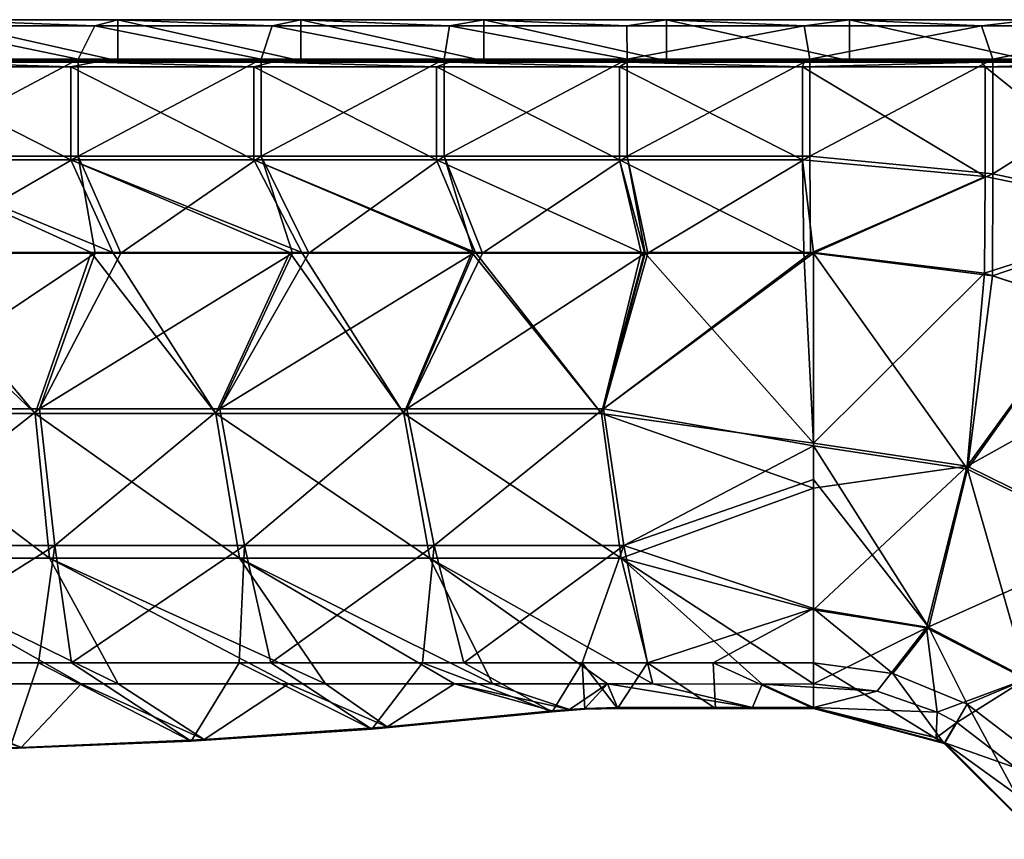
# Model space of a CAD drawing. Extents: x -85 to 85, y -85 to 85.
# Tile 12 of 14: x 8 to 52, y 49 to 85. Entities that reach past the tile are written whole.
import ezdxf

# ---------------------------------------------------------------- set-up
doc = ezdxf.new("R2010")
doc.units = 0
doc.header["$LTSCALE"] = 159.143519
for name, color, linetype in [('1', 7, 'CONTINUOUS'), ('104', 7, 'CONTINUOUS'), ('112', 7, 'CONTINUOUS'), ('119', 7, 'CONTINUOUS'), ('127', 7, 'CONTINUOUS'), ('13', 7, 'CONTINUOUS'), ('14', 7, 'CONTINUOUS'), ('15', 7, 'CONTINUOUS'), ('16', 7, 'CONTINUOUS'), ('2', 7, 'CONTINUOUS'), ('27', 7, 'CONTINUOUS'), ('28', 7, 'CONTINUOUS'), ('29', 7, 'CONTINUOUS'), ('30', 7, 'CONTINUOUS'), ('4', 7, 'CONTINUOUS'), ('5', 7, 'CONTINUOUS'), ('6', 7, 'CONTINUOUS')]:
    doc.layers.add(name, color=color, linetype=linetype)

msp = doc.modelspace()

# ---------------------------------------------------------------- linework, layer by layer
at = {"layer": '1', "color": 7, "linetype": 'CONTINUOUS'}
for points in [[(12.704, 85), (12.704, 83.2), (4.67, 85), (12.704, 85)], [(4.67, 85), (12.704, 83.2), (4.67, 83.2), (4.67, 85)], [(20.737, 85), (20.737, 83.2), (12.704, 85), (20.737, 85)], [(12.704, 85), (20.737, 83.2), (12.704, 83.2), (12.704, 85)], [(28.771, 85), (28.771, 83.2), (20.737, 85), (28.771, 85)], [(20.737, 85), (28.771, 83.2), (20.737, 83.2), (20.737, 85)], [(36.805, 85), (36.805, 83.2), (28.771, 85), (36.805, 85)], [(28.771, 85), (36.805, 83.2), (28.771, 83.2), (28.771, 85)], [(44.839, 85), (44.839, 83.2), (36.805, 85), (44.839, 85)], [(36.805, 85), (44.839, 83.2), (36.805, 83.2), (36.805, 85)], [(52.873, 85), (52.873, 83.2), (44.839, 85), (52.873, 85)], [(44.839, 85), (52.873, 83.2), (44.839, 83.2), (44.839, 85)]]:
    msp.add_3dface(points, dxfattribs=at)
at = {"layer": '104', "color": 7, "linetype": 'CONTINUOUS'}
for points in [[(11.684, 84.733, 5.102), (4.67, 85), (3.895, 84.733, 5.102), (11.684, 84.733, 5.102)], [(12.704, 85), (4.67, 85), (11.684, 84.733, 5.102), (12.704, 85)], [(19.474, 84.733, 5.102), (12.704, 85), (11.684, 84.733, 5.102), (19.474, 84.733, 5.102)], [(20.737, 85), (12.704, 85), (19.474, 84.733, 5.102), (20.737, 85)], [(27.263, 84.733, 5.102), (20.737, 85), (19.474, 84.733, 5.102), (27.263, 84.733, 5.102)], [(28.771, 85), (20.737, 85), (27.263, 84.733, 5.102), (28.771, 85)], [(35.053, 84.733, 5.102), (28.771, 85), (27.263, 84.733, 5.102), (35.053, 84.733, 5.102)], [(36.805, 85), (28.771, 85), (35.053, 84.733, 5.102), (36.805, 85)], [(42.842, 84.733, 5.102), (36.805, 85), (35.053, 84.733, 5.102), (42.842, 84.733, 5.102)], [(44.839, 85), (36.805, 85), (42.842, 84.733, 5.102), (44.839, 85)], [(50.632, 84.733, 5.102), (44.839, 85), (42.842, 84.733, 5.102), (50.632, 84.733, 5.102)], [(52.873, 85), (44.839, 85), (50.632, 84.733, 5.102), (52.873, 85)], [(58.421, 84.733, 5.102), (52.873, 85), (50.632, 84.733, 5.102), (58.421, 84.733, 5.102)]]:
    msp.add_3dface(points, dxfattribs=at)
at = {"layer": '112', "color": 7, "linetype": 'CONTINUOUS'}
for points in [[(3.895, 83.132, 3.9), (4.67, 83.2), (11.684, 83.132, 3.9), (3.895, 83.132, 3.9)], [(4.67, 83.2), (12.704, 83.2), (11.684, 83.132, 3.9), (4.67, 83.2)], [(11.684, 83.132, 3.9), (12.704, 83.2), (19.474, 83.132, 3.9), (11.684, 83.132, 3.9)], [(12.704, 83.2), (20.737, 83.2), (19.474, 83.132, 3.9), (12.704, 83.2)], [(19.474, 83.132, 3.9), (20.737, 83.2), (27.263, 83.132, 3.9), (19.474, 83.132, 3.9)], [(20.737, 83.2), (28.771, 83.2), (27.263, 83.132, 3.9), (20.737, 83.2)], [(27.263, 83.132, 3.9), (28.771, 83.2), (35.053, 83.132, 3.9), (27.263, 83.132, 3.9)], [(28.771, 83.2), (36.805, 83.2), (35.053, 83.132, 3.9), (28.771, 83.2)], [(35.053, 83.132, 3.9), (36.805, 83.2), (42.842, 83.132, 3.9), (35.053, 83.132, 3.9)], [(36.805, 83.2), (44.839, 83.2), (42.842, 83.132, 3.9), (36.805, 83.2)], [(42.842, 83.132, 3.9), (44.839, 83.2), (50.632, 83.132, 3.9), (42.842, 83.132, 3.9)], [(44.839, 83.2), (52.873, 83.2), (50.632, 83.132, 3.9), (44.839, 83.2)], [(50.632, 83.132, 3.9), (52.873, 83.2), (58.421, 83.132, 3.9), (50.632, 83.132, 3.9)]]:
    msp.add_3dface(points, dxfattribs=at)
at = {"layer": '119', "color": 7, "linetype": 'CONTINUOUS'}
for points in [[(2.929, 83.259, 6.5), (10.963, 83.259, 6.5), (3.895, 84.733, 5.102), (2.929, 83.259, 6.5)], [(10.963, 83.259, 6.5), (11.684, 84.733, 5.102), (3.895, 84.733, 5.102), (10.963, 83.259, 6.5)], [(10.963, 83.259, 6.5), (18.997, 83.259, 6.5), (11.684, 84.733, 5.102), (10.963, 83.259, 6.5)], [(18.997, 83.259, 6.5), (19.474, 84.733, 5.102), (11.684, 84.733, 5.102), (18.997, 83.259, 6.5)], [(18.997, 83.259, 6.5), (27.031, 83.259, 6.5), (19.474, 84.733, 5.102), (18.997, 83.259, 6.5)], [(27.031, 83.259, 6.5), (27.263, 84.733, 5.102), (19.474, 84.733, 5.102), (27.031, 83.259, 6.5)], [(27.031, 83.259, 6.5), (35.064, 83.259, 6.5), (27.263, 84.733, 5.102), (27.031, 83.259, 6.5)], [(35.064, 83.259, 6.5), (35.053, 84.733, 5.102), (27.263, 84.733, 5.102), (35.064, 83.259, 6.5)], [(35.064, 83.259, 6.5), (42.842, 84.733, 5.102), (35.053, 84.733, 5.102), (35.064, 83.259, 6.5)], [(35.064, 83.259, 6.5), (43.098, 83.259, 6.5), (42.842, 84.733, 5.102), (35.064, 83.259, 6.5)], [(43.098, 83.259, 6.5), (50.632, 84.733, 5.102), (42.842, 84.733, 5.102), (43.098, 83.259, 6.5)], [(43.098, 83.259, 6.5), (51.132, 83.259, 6.5), (50.632, 84.733, 5.102), (43.098, 83.259, 6.5)], [(51.132, 83.259, 6.5), (58.421, 84.733, 5.102), (50.632, 84.733, 5.102), (51.132, 83.259, 6.5)], [(51.132, 83.259, 6.5), (59.166, 83.259, 6.5), (58.421, 84.733, 5.102), (51.132, 83.259, 6.5)]]:
    msp.add_3dface(points, dxfattribs=at)
at = {"layer": '127', "color": 7, "linetype": 'CONTINUOUS'}
for points in [[(10.632, 82.928, 4.1), (2.598, 82.928, 4.1), (3.895, 83.132, 3.9), (10.632, 82.928, 4.1)], [(10.632, 82.928, 4.1), (3.895, 83.132, 3.9), (11.684, 83.132, 3.9), (10.632, 82.928, 4.1)], [(18.666, 82.928, 4.1), (10.632, 82.928, 4.1), (11.684, 83.132, 3.9), (18.666, 82.928, 4.1)], [(18.666, 82.928, 4.1), (11.684, 83.132, 3.9), (19.474, 83.132, 3.9), (18.666, 82.928, 4.1)], [(26.7, 82.928, 4.1), (18.666, 82.928, 4.1), (19.474, 83.132, 3.9), (26.7, 82.928, 4.1)], [(26.7, 82.928, 4.1), (19.474, 83.132, 3.9), (27.263, 83.132, 3.9), (26.7, 82.928, 4.1)], [(34.733, 82.928, 4.1), (26.7, 82.928, 4.1), (27.263, 83.132, 3.9), (34.733, 82.928, 4.1)], [(34.733, 82.928, 4.1), (27.263, 83.132, 3.9), (35.053, 83.132, 3.9), (34.733, 82.928, 4.1)], [(42.767, 82.928, 4.1), (34.733, 82.928, 4.1), (35.053, 83.132, 3.9), (42.767, 82.928, 4.1)], [(42.767, 82.928, 4.1), (35.053, 83.132, 3.9), (42.842, 83.132, 3.9), (42.767, 82.928, 4.1)], [(50.801, 82.928, 4.1), (42.767, 82.928, 4.1), (50.632, 83.132, 3.9), (50.801, 82.928, 4.1)], [(42.767, 82.928, 4.1), (42.842, 83.132, 3.9), (50.632, 83.132, 3.9), (42.767, 82.928, 4.1)], [(50.801, 82.928, 4.1), (50.632, 83.132, 3.9), (58.421, 83.132, 3.9), (50.801, 82.928, 4.1)], [(58.835, 82.928, 4.1), (50.801, 82.928, 4.1), (58.421, 83.132, 3.9), (58.835, 82.928, 4.1)]]:
    msp.add_3dface(points, dxfattribs=at)
at = {"layer": '13', "color": 7, "linetype": 'CONTINUOUS'}
for points in [[(10.632, 82.928, 4.1), (10.632, 78.85, 4.1), (2.598, 82.928, 4.1), (10.632, 82.928, 4.1)], [(2.598, 82.928, 4.1), (10.632, 78.85, 4.1), (2.598, 78.85, 4.1), (2.598, 82.928, 4.1)], [(18.666, 82.928, 4.1), (18.666, 78.85, 4.1), (10.632, 82.928, 4.1), (18.666, 82.928, 4.1)], [(10.632, 82.928, 4.1), (18.666, 78.85, 4.1), (10.632, 78.85, 4.1), (10.632, 82.928, 4.1)], [(26.7, 82.928, 4.1), (26.7, 78.85, 4.1), (18.666, 82.928, 4.1), (26.7, 82.928, 4.1)], [(18.666, 82.928, 4.1), (26.7, 78.85, 4.1), (18.666, 78.85, 4.1), (18.666, 82.928, 4.1)], [(34.733, 82.928, 4.1), (34.733, 78.85, 4.1), (26.7, 82.928, 4.1), (34.733, 82.928, 4.1)], [(26.7, 82.928, 4.1), (34.733, 78.85, 4.1), (26.7, 78.85, 4.1), (26.7, 82.928, 4.1)], [(42.767, 82.928, 4.1), (42.767, 78.85, 4.1), (34.733, 82.928, 4.1), (42.767, 82.928, 4.1)], [(34.733, 82.928, 4.1), (42.767, 78.85, 4.1), (34.733, 78.85, 4.1), (34.733, 82.928, 4.1)], [(50.801, 82.928, 4.1), (50.801, 78.111, 4.1), (42.767, 82.928, 4.1), (50.801, 82.928, 4.1)], [(42.767, 82.928, 4.1), (50.801, 78.111, 4.1), (42.767, 78.85, 4.1), (42.767, 82.928, 4.1)], [(50.801, 78.111, 4.1), (50.801, 82.928, 4.1), (58.835, 76.457, 4.1), (50.801, 78.111, 4.1)], [(50.801, 82.928, 4.1), (58.835, 82.928, 4.1), (58.835, 76.457, 4.1), (50.801, 82.928, 4.1)], [(10.632, 78.85, 4.1), (12.472, 74.771, 4.1), (2.598, 78.85, 4.1), (10.632, 78.85, 4.1)], [(12.472, 74.771, 4.1), (11.523, 74.771, 4.1), (2.598, 78.85, 4.1), (12.472, 74.771, 4.1)], [(2.598, 78.85, 4.1), (11.523, 74.771, 4.1), (3.125, 74.771, 4.1), (2.598, 78.85, 4.1)], [(18.666, 78.85, 4.1), (20.782, 74.771, 4.1), (10.632, 78.85, 4.1), (18.666, 78.85, 4.1)], [(20.782, 74.771, 4.1), (20.259, 74.771, 4.1), (10.632, 78.85, 4.1), (20.782, 74.771, 4.1)], [(10.632, 78.85, 4.1), (20.259, 74.771, 4.1), (12.472, 74.771, 4.1), (10.632, 78.85, 4.1)], [(26.7, 78.85, 4.1), (28.416, 74.771, 4.1), (18.666, 78.85, 4.1), (26.7, 78.85, 4.1)], [(28.416, 74.771, 4.1), (28.241, 74.771, 4.1), (18.666, 78.85, 4.1), (28.416, 74.771, 4.1)], [(18.666, 78.85, 4.1), (28.241, 74.771, 4.1), (20.782, 74.771, 4.1), (18.666, 78.85, 4.1)], [(34.733, 78.85, 4.1), (35.692, 74.771, 4.1), (26.7, 78.85, 4.1), (34.733, 78.85, 4.1)], [(35.692, 74.771, 4.1), (28.416, 74.771, 4.1), (26.7, 78.85, 4.1), (35.692, 74.771, 4.1)], [(42.767, 78.85, 4.1), (42.826, 74.771, 4.1), (34.733, 78.85, 4.1), (42.767, 78.85, 4.1)], [(42.826, 74.771, 4.1), (35.828, 74.771, 4.1), (34.733, 78.85, 4.1), (42.826, 74.771, 4.1)], [(34.733, 78.85, 4.1), (35.828, 74.771, 4.1), (35.692, 74.771, 4.1), (34.733, 78.85, 4.1)], [(50.801, 78.111, 4.1), (43.25, 74.771, 4.1), (42.767, 78.85, 4.1), (50.801, 78.111, 4.1)], [(42.767, 78.85, 4.1), (43.25, 74.771, 4.1), (42.826, 74.771, 4.1), (42.767, 78.85, 4.1)], [(50.77, 73.86, 4.1), (43.25, 74.771, 4.1), (50.801, 78.111, 4.1), (50.77, 73.86, 4.1)], [(50.77, 73.86, 4.1), (50.801, 78.111, 4.1), (58.835, 76.457, 4.1), (50.77, 73.86, 4.1)], [(50.77, 73.86, 4.1), (58.835, 76.457, 4.1), (55.123, 72.449, 4.1), (50.77, 73.86, 4.1)]]:
    msp.add_3dface(points, dxfattribs=at)
at = {"layer": '14', "color": 7, "linetype": 'CONTINUOUS'}
for points in [[(1.866, 55.823, 10.6), (8.455, 53.04, 10.6), (0.548, 55.823, 10.6), (1.866, 55.823, 10.6)], [(0.548, 55.823, 10.6), (8.455, 53.04, 10.6), (4.432, 52.952, 10.6), (0.548, 55.823, 10.6)], [(11.086, 55.823, 10.6), (8.455, 53.04, 10.6), (1.866, 55.823, 10.6), (11.086, 55.823, 10.6)], [(11.086, 55.823, 10.6), (16.497, 53.381, 10.6), (8.455, 53.04, 10.6), (11.086, 55.823, 10.6)], [(12.72, 55.823, 10.6), (16.497, 53.381, 10.6), (11.086, 55.823, 10.6), (12.72, 55.823, 10.6)], [(20.196, 55.823, 10.6), (16.497, 53.381, 10.6), (12.72, 55.823, 10.6), (20.196, 55.823, 10.6)], [(20.196, 55.823, 10.6), (24.527, 53.941, 10.6), (16.497, 53.381, 10.6), (20.196, 55.823, 10.6)], [(21.818, 55.823, 10.6), (24.527, 53.941, 10.6), (20.196, 55.823, 10.6), (21.818, 55.823, 10.6)], [(27.481, 55.823, 10.6), (24.527, 53.941, 10.6), (21.818, 55.823, 10.6), (27.481, 55.823, 10.6)], [(24.527, 53.941, 10.6), (27.481, 55.823, 10.6), (31.777, 54.637, 10.6), (24.527, 53.941, 10.6)], [(29.156, 55.823, 10.6), (32.541, 54.709, 10.6), (27.481, 55.823, 10.6), (29.156, 55.823, 10.6)], [(27.481, 55.823, 10.6), (32.541, 54.709, 10.6), (31.777, 54.637, 10.6), (27.481, 55.823, 10.6)], [(34.214, 55.823, 10.6), (32.541, 54.709, 10.6), (29.156, 55.823, 10.6), (34.214, 55.823, 10.6)], [(32.541, 54.709, 10.6), (34.214, 55.823, 10.6), (33.206, 54.753, 10.6), (32.541, 54.709, 10.6)], [(33.206, 54.753, 10.6), (34.214, 55.823, 10.6), (34.639, 54.792, 10.6), (33.206, 54.753, 10.6)], [(36.196, 55.823, 10.6), (40.575, 54.792, 10.6), (34.214, 55.823, 10.6), (36.196, 55.823, 10.6)], [(34.214, 55.823, 10.6), (40.575, 54.792, 10.6), (34.639, 54.792, 10.6), (34.214, 55.823, 10.6)], [(41.005, 55.822, 10.6), (40.575, 54.792, 10.6), (36.196, 55.823, 10.6), (41.005, 55.822, 10.6)], [(40.575, 54.792, 10.6), (41.005, 55.822, 10.6), (43.25, 54.792, 10.6), (40.575, 54.792, 10.6)], [(43.25, 55.823, 10.6), (46.045, 55.508, 10.6), (41.005, 55.822, 10.6), (43.25, 55.823, 10.6)], [(41.005, 55.822, 10.6), (46.045, 55.508, 10.6), (43.25, 54.792, 10.6), (41.005, 55.822, 10.6)], [(46.045, 55.508, 10.6), (48.68, 54.589, 10.6), (43.25, 54.792, 10.6), (46.045, 55.508, 10.6)], [(48.68, 54.589, 10.6), (48.642, 53.455, 10.6), (43.25, 54.792, 10.6), (48.68, 54.589, 10.6)], [(48.68, 54.589, 10.6), (49.545, 54.133, 10.6), (48.642, 53.455, 10.6), (48.68, 54.589, 10.6)], [(48.642, 53.455, 10.6), (49.545, 54.133, 10.6), (49.022, 53.245, 10.6), (48.642, 53.455, 10.6)], [(49.545, 54.133, 10.6), (52.14, 52.14, 10.6), (49.022, 53.245, 10.6), (49.545, 54.133, 10.6)], [(16.497, 53.381, 10.6), (24.527, 53.941, 10.6), (20.514, 53.634, 10.6), (16.497, 53.381, 10.6)], [(8.455, 53.04, 10.6), (16.497, 53.381, 10.6), (12.477, 53.183, 10.6), (8.455, 53.04, 10.6)], [(52.14, 52.14, 10.6), (54.133, 49.545, 10.6), (49.022, 53.245, 10.6), (52.14, 52.14, 10.6)], [(49.022, 53.245, 10.6), (54.133, 49.545, 10.6), (53.245, 49.022, 10.6), (49.022, 53.245, 10.6)]]:
    msp.add_3dface(points, dxfattribs=at)
at = {"layer": '15', "color": 7, "linetype": 'CONTINUOUS'}
for points in [[(43.25, 74.771, 4.1), (50.77, 73.86, 4.1), (43.249, 66.403, 5.027), (43.25, 74.771, 4.1)], [(43.249, 66.403, 5.027), (50.77, 73.86, 4.1), (50.01, 65.394, 5.027), (43.249, 66.403, 5.027)], [(50.77, 73.86, 4.1), (55.123, 72.449, 4.1), (50.01, 65.394, 5.027), (50.77, 73.86, 4.1)], [(55.123, 72.449, 4.1), (59.142, 70.471, 4.1), (50.01, 65.394, 5.027), (55.123, 72.449, 4.1)], [(50.01, 65.394, 5.027), (59.142, 70.471, 4.1), (56.69, 62.103, 5.027), (50.01, 65.394, 5.027)], [(43.249, 66.403, 5.027), (50.01, 65.394, 5.027), (43.249, 64.431, 5.615), (43.249, 66.403, 5.027)], [(43.249, 64.431, 5.615), (50.01, 65.394, 5.027), (43.249, 59.082, 8.165), (43.249, 64.431, 5.615)], [(43.249, 59.082, 8.165), (50.01, 65.394, 5.027), (48.218, 58.282, 8.165), (43.249, 59.082, 8.165)], [(50.01, 65.394, 5.027), (56.69, 62.103, 5.027), (48.218, 58.282, 8.165), (50.01, 65.394, 5.027)], [(48.218, 58.282, 8.165), (56.69, 62.103, 5.027), (52.586, 56.036, 8.165), (48.218, 58.282, 8.165)], [(43.25, 55.823, 10.6), (43.249, 59.082, 8.165), (48.218, 58.282, 8.165), (43.25, 55.823, 10.6)], [(46.045, 55.508, 10.6), (43.25, 55.823, 10.6), (48.218, 58.282, 8.165), (46.045, 55.508, 10.6)], [(48.68, 54.589, 10.6), (46.045, 55.508, 10.6), (48.218, 58.282, 8.165), (48.68, 54.589, 10.6)], [(48.68, 54.589, 10.6), (48.218, 58.282, 8.165), (52.586, 56.036, 8.165), (48.68, 54.589, 10.6)], [(49.545, 54.133, 10.6), (48.68, 54.589, 10.6), (52.586, 56.036, 8.165), (49.545, 54.133, 10.6)], [(52.14, 52.14, 10.6), (49.545, 54.133, 10.6), (52.586, 56.036, 8.165), (52.14, 52.14, 10.6)]]:
    msp.add_3dface(points, dxfattribs=at)
at = {"layer": '16', "color": 7, "linetype": 'CONTINUOUS'}
for points in [[(1.667, 74.771, 4.1), (9.066, 67.701, 4.726), (1.283, 67.701, 4.726), (1.667, 74.771, 4.1)], [(1.667, 74.771, 4.1), (3.125, 74.771, 4.1), (9.066, 67.701, 4.726), (1.667, 74.771, 4.1)], [(3.125, 74.771, 4.1), (11.523, 74.771, 4.1), (9.066, 67.701, 4.726), (3.125, 74.771, 4.1)], [(11.523, 74.771, 4.1), (17.01, 67.701, 4.726), (9.066, 67.701, 4.726), (11.523, 74.771, 4.1)], [(11.523, 74.771, 4.1), (12.472, 74.771, 4.1), (17.01, 67.701, 4.726), (11.523, 74.771, 4.1)], [(12.472, 74.771, 4.1), (20.259, 74.771, 4.1), (17.01, 67.701, 4.726), (12.472, 74.771, 4.1)], [(20.259, 74.771, 4.1), (25.256, 67.701, 4.726), (17.01, 67.701, 4.726), (20.259, 74.771, 4.1)], [(20.259, 74.771, 4.1), (20.782, 74.771, 4.1), (25.256, 67.701, 4.726), (20.259, 74.771, 4.1)], [(20.782, 74.771, 4.1), (28.241, 74.771, 4.1), (25.256, 67.701, 4.726), (20.782, 74.771, 4.1)], [(28.241, 74.771, 4.1), (33.95, 67.701, 4.726), (25.256, 67.701, 4.726), (28.241, 74.771, 4.1)], [(28.241, 74.771, 4.1), (28.416, 74.771, 4.1), (33.95, 67.701, 4.726), (28.241, 74.771, 4.1)], [(28.416, 74.771, 4.1), (35.692, 74.771, 4.1), (33.95, 67.701, 4.726), (28.416, 74.771, 4.1)], [(35.692, 74.771, 4.1), (35.828, 74.771, 4.1), (33.95, 67.701, 4.726), (35.692, 74.771, 4.1)], [(35.828, 74.771, 4.1), (43.249, 66.403, 5.027), (33.95, 67.701, 4.726), (35.828, 74.771, 4.1)], [(35.828, 74.771, 4.1), (42.826, 74.771, 4.1), (43.249, 66.403, 5.027), (35.828, 74.771, 4.1)], [(42.826, 74.771, 4.1), (43.25, 74.771, 4.1), (43.249, 66.403, 5.027), (42.826, 74.771, 4.1)], [(9.066, 67.701, 4.726), (9.704, 61.351, 6.894), (1.283, 67.701, 4.726), (9.066, 67.701, 4.726)], [(1.283, 67.701, 4.726), (9.704, 61.351, 6.894), (1.378, 61.351, 6.894), (1.283, 67.701, 4.726)], [(17.01, 67.701, 4.726), (18.043, 61.351, 6.894), (9.066, 67.701, 4.726), (17.01, 67.701, 4.726)], [(9.066, 67.701, 4.726), (18.043, 61.351, 6.894), (9.704, 61.351, 6.894), (9.066, 67.701, 4.726)], [(25.256, 67.701, 4.726), (26.406, 61.351, 6.894), (17.01, 67.701, 4.726), (25.256, 67.701, 4.726)], [(17.01, 67.701, 4.726), (26.406, 61.351, 6.894), (18.043, 61.351, 6.894), (17.01, 67.701, 4.726)], [(33.95, 67.701, 4.726), (34.805, 61.351, 6.895), (25.256, 67.701, 4.726), (33.95, 67.701, 4.726)], [(25.256, 67.701, 4.726), (34.805, 61.351, 6.895), (26.406, 61.351, 6.894), (25.256, 67.701, 4.726)], [(43.249, 66.403, 5.027), (43.249, 64.431, 5.615), (33.95, 67.701, 4.726), (43.249, 66.403, 5.027)], [(33.95, 67.701, 4.726), (43.249, 64.431, 5.615), (34.805, 61.351, 6.895), (33.95, 67.701, 4.726)], [(43.249, 64.431, 5.615), (43.249, 59.082, 8.165), (34.805, 61.351, 6.895), (43.249, 64.431, 5.615)], [(12.72, 55.823, 10.6), (11.086, 55.823, 10.6), (1.378, 61.351, 6.894), (12.72, 55.823, 10.6)], [(9.704, 61.351, 6.894), (12.72, 55.823, 10.6), (1.378, 61.351, 6.894), (9.704, 61.351, 6.894)], [(11.086, 55.823, 10.6), (1.866, 55.823, 10.6), (1.378, 61.351, 6.894), (11.086, 55.823, 10.6)], [(21.818, 55.823, 10.6), (20.196, 55.823, 10.6), (9.704, 61.351, 6.894), (21.818, 55.823, 10.6)], [(18.043, 61.351, 6.894), (21.818, 55.823, 10.6), (9.704, 61.351, 6.894), (18.043, 61.351, 6.894)], [(20.196, 55.823, 10.6), (12.72, 55.823, 10.6), (9.704, 61.351, 6.894), (20.196, 55.823, 10.6)], [(29.156, 55.823, 10.6), (27.481, 55.823, 10.6), (18.043, 61.351, 6.894), (29.156, 55.823, 10.6)], [(26.406, 61.351, 6.894), (29.156, 55.823, 10.6), (18.043, 61.351, 6.894), (26.406, 61.351, 6.894)], [(27.481, 55.823, 10.6), (21.818, 55.823, 10.6), (18.043, 61.351, 6.894), (27.481, 55.823, 10.6)], [(36.196, 55.823, 10.6), (34.214, 55.823, 10.6), (26.406, 61.351, 6.894), (36.196, 55.823, 10.6)], [(34.805, 61.351, 6.895), (36.196, 55.823, 10.6), (26.406, 61.351, 6.894), (34.805, 61.351, 6.895)], [(34.214, 55.823, 10.6), (29.156, 55.823, 10.6), (26.406, 61.351, 6.894), (34.214, 55.823, 10.6)], [(43.25, 55.823, 10.6), (41.005, 55.822, 10.6), (34.805, 61.351, 6.895), (43.25, 55.823, 10.6)], [(43.249, 59.082, 8.165), (43.25, 55.823, 10.6), (34.805, 61.351, 6.895), (43.249, 59.082, 8.165)], [(41.005, 55.822, 10.6), (36.196, 55.823, 10.6), (34.805, 61.351, 6.895), (41.005, 55.822, 10.6)]]:
    msp.add_3dface(points, dxfattribs=at)
at = {"layer": '2', "color": 7, "linetype": 'CONTINUOUS'}
for points in [[(10.963, 79.005, 6.5), (10.963, 83.259, 6.5), (2.929, 79.005, 6.5), (10.963, 79.005, 6.5)], [(2.929, 79.005, 6.5), (10.963, 83.259, 6.5), (2.929, 83.259, 6.5), (2.929, 79.005, 6.5)], [(18.997, 79.005, 6.5), (18.997, 83.259, 6.5), (10.963, 79.005, 6.5), (18.997, 79.005, 6.5)], [(10.963, 79.005, 6.5), (18.997, 83.259, 6.5), (10.963, 83.259, 6.5), (10.963, 79.005, 6.5)], [(27.031, 79.005, 6.5), (27.031, 83.259, 6.5), (18.997, 79.005, 6.5), (27.031, 79.005, 6.5)], [(18.997, 79.005, 6.5), (27.031, 83.259, 6.5), (18.997, 83.259, 6.5), (18.997, 79.005, 6.5)], [(35.064, 79.005, 6.5), (35.064, 83.259, 6.5), (27.031, 79.005, 6.5), (35.064, 79.005, 6.5)], [(27.031, 79.005, 6.5), (35.064, 83.259, 6.5), (27.031, 83.259, 6.5), (27.031, 79.005, 6.5)], [(43.098, 79.005, 6.5), (43.098, 83.259, 6.5), (35.064, 79.005, 6.5), (43.098, 79.005, 6.5)], [(35.064, 79.005, 6.5), (43.098, 83.259, 6.5), (35.064, 83.259, 6.5), (35.064, 79.005, 6.5)], [(51.132, 78.234, 6.5), (51.132, 83.259, 6.5), (43.098, 79.005, 6.5), (51.132, 78.234, 6.5)], [(43.098, 79.005, 6.5), (51.132, 83.259, 6.5), (43.098, 83.259, 6.5), (43.098, 79.005, 6.5)], [(59.166, 76.501, 6.5), (59.166, 83.259, 6.5), (51.132, 78.234, 6.5), (59.166, 76.501, 6.5)], [(51.132, 78.234, 6.5), (59.166, 83.259, 6.5), (51.132, 83.259, 6.5), (51.132, 78.234, 6.5)], [(3.584, 74.75, 6.5), (10.963, 79.005, 6.5), (2.929, 79.005, 6.5), (3.584, 74.75, 6.5)], [(11.708, 74.75, 6.5), (10.963, 79.005, 6.5), (3.584, 74.75, 6.5), (11.708, 74.75, 6.5)], [(12.833, 74.75, 6.5), (18.997, 79.005, 6.5), (10.963, 79.005, 6.5), (12.833, 74.75, 6.5)], [(12.833, 74.75, 6.5), (10.963, 79.005, 6.5), (11.708, 74.75, 6.5), (12.833, 74.75, 6.5)], [(20.374, 74.75, 6.5), (18.997, 79.005, 6.5), (12.833, 74.75, 6.5), (20.374, 74.75, 6.5)], [(21.095, 74.75, 6.5), (27.031, 79.005, 6.5), (18.997, 79.005, 6.5), (21.095, 74.75, 6.5)], [(21.095, 74.75, 6.5), (18.997, 79.005, 6.5), (20.374, 74.75, 6.5), (21.095, 74.75, 6.5)], [(28.316, 74.75, 6.5), (27.031, 79.005, 6.5), (21.095, 74.75, 6.5), (28.316, 74.75, 6.5)], [(28.718, 74.75, 6.5), (35.064, 79.005, 6.5), (27.031, 79.005, 6.5), (28.718, 74.75, 6.5)], [(28.718, 74.75, 6.5), (27.031, 79.005, 6.5), (28.316, 74.75, 6.5), (28.718, 74.75, 6.5)], [(35.862, 74.75, 6.5), (35.064, 79.005, 6.5), (28.718, 74.75, 6.5), (35.862, 74.75, 6.5)], [(35.985, 74.75, 6.5), (43.098, 79.005, 6.5), (35.064, 79.005, 6.5), (35.985, 74.75, 6.5)], [(35.985, 74.75, 6.5), (35.064, 79.005, 6.5), (35.862, 74.75, 6.5), (35.985, 74.75, 6.5)], [(43.116, 74.75, 6.5), (43.098, 79.005, 6.5), (35.985, 74.75, 6.5), (43.116, 74.75, 6.5)], [(43.116, 74.75, 6.5), (51.132, 78.234, 6.5), (43.098, 79.005, 6.5), (43.116, 74.75, 6.5)], [(43.25, 74.75, 6.5), (51.132, 78.234, 6.5), (43.116, 74.75, 6.5), (43.25, 74.75, 6.5)], [(51.112, 73.752, 6.5), (51.132, 78.234, 6.5), (43.25, 74.75, 6.5), (51.112, 73.752, 6.5)], [(51.112, 73.752, 6.5), (59.166, 76.501, 6.5), (51.132, 78.234, 6.5), (51.112, 73.752, 6.5)], [(55.115, 72.429, 6.5), (59.166, 76.501, 6.5), (51.112, 73.752, 6.5), (55.115, 72.429, 6.5)]]:
    msp.add_3dface(points, dxfattribs=at)
at = {"layer": '27', "color": 7, "linetype": 'CONTINUOUS'}
for points in [[(48.642, 53.455, 10.6), (43.25, 54.75, 13), (43.25, 54.792, 10.6), (48.642, 53.455, 10.6)], [(49.001, 53.208, 13), (43.25, 54.75, 13), (49.022, 53.245, 10.6), (49.001, 53.208, 13)], [(43.25, 54.75, 13), (48.642, 53.455, 10.6), (49.022, 53.245, 10.6), (43.25, 54.75, 13)], [(49.001, 53.208, 13), (49.022, 53.245, 10.6), (53.245, 49.022, 10.6), (49.001, 53.208, 13)], [(53.208, 49.001, 13), (49.001, 53.208, 13), (53.245, 49.022, 10.6), (53.208, 49.001, 13)]]:
    msp.add_3dface(points, dxfattribs=at)
at = {"layer": '28', "color": 7, "linetype": 'CONTINUOUS'}
for points in [[(38.944, 54.75, 13), (34.639, 54.75, 13), (40.575, 54.792, 10.6), (38.944, 54.75, 13)], [(40.575, 54.792, 10.6), (34.639, 54.75, 13), (34.639, 54.792, 10.6), (40.575, 54.792, 10.6)], [(43.25, 54.75, 13), (38.944, 54.75, 13), (43.25, 54.792, 10.6), (43.25, 54.75, 13)], [(38.944, 54.75, 13), (40.575, 54.792, 10.6), (43.25, 54.792, 10.6), (38.944, 54.75, 13)]]:
    msp.add_3dface(points, dxfattribs=at)
at = {"layer": '29', "color": 7, "linetype": 'CONTINUOUS'}
for points in [[(32.541, 54.709, 10.6), (31.782, 54.596, 13), (31.777, 54.637, 10.6), (32.541, 54.709, 10.6)], [(33.208, 54.711, 13), (31.782, 54.596, 13), (33.206, 54.753, 10.6), (33.208, 54.711, 13)], [(31.782, 54.596, 13), (32.541, 54.709, 10.6), (33.206, 54.753, 10.6), (31.782, 54.596, 13)], [(33.208, 54.711, 13), (33.206, 54.753, 10.6), (34.639, 54.792, 10.6), (33.208, 54.711, 13)], [(34.639, 54.75, 13), (33.208, 54.711, 13), (34.639, 54.792, 10.6), (34.639, 54.75, 13)]]:
    msp.add_3dface(points, dxfattribs=at)
at = {"layer": '30', "color": 7, "linetype": 'CONTINUOUS'}
for points in [[(31.782, 54.596, 13), (23.857, 53.844, 13), (31.777, 54.637, 10.6), (31.782, 54.596, 13)], [(23.857, 53.844, 13), (24.527, 53.941, 10.6), (31.777, 54.637, 10.6), (23.857, 53.844, 13)], [(23.857, 53.844, 13), (15.914, 53.307, 13), (20.514, 53.634, 10.6), (23.857, 53.844, 13)], [(15.914, 53.307, 13), (16.497, 53.381, 10.6), (20.514, 53.634, 10.6), (15.914, 53.307, 13)], [(24.527, 53.941, 10.6), (23.857, 53.844, 13), (20.514, 53.634, 10.6), (24.527, 53.941, 10.6)], [(15.914, 53.307, 13), (7.96, 52.985, 13), (12.477, 53.183, 10.6), (15.914, 53.307, 13)], [(16.497, 53.381, 10.6), (15.914, 53.307, 13), (12.477, 53.183, 10.6), (16.497, 53.381, 10.6)], [(8.455, 53.04, 10.6), (7.96, 52.985, 13), (4.432, 52.952, 10.6), (8.455, 53.04, 10.6)], [(7.96, 52.985, 13), (8.455, 53.04, 10.6), (12.477, 53.183, 10.6), (7.96, 52.985, 13)]]:
    msp.add_3dface(points, dxfattribs=at)
at = {"layer": '4', "color": 7, "linetype": 'CONTINUOUS'}
for points in [[(1.73, 56.75, 13), (7.96, 52.985, 13), (9.212, 56.75, 13), (1.73, 56.75, 13)], [(7.96, 52.985, 13), (15.914, 53.307, 13), (9.212, 56.75, 13), (7.96, 52.985, 13)], [(9.212, 56.75, 13), (15.914, 53.307, 13), (10.657, 56.75, 13), (9.212, 56.75, 13)], [(10.657, 56.75, 13), (15.914, 53.307, 13), (18.025, 56.75, 13), (10.657, 56.75, 13)], [(15.914, 53.307, 13), (23.857, 53.844, 13), (18.025, 56.75, 13), (15.914, 53.307, 13)], [(18.025, 56.75, 13), (23.857, 53.844, 13), (19.422, 56.75, 13), (18.025, 56.75, 13)], [(19.422, 56.75, 13), (23.857, 53.844, 13), (26.081, 56.75, 13), (19.422, 56.75, 13)], [(23.857, 53.844, 13), (31.782, 54.596, 13), (26.081, 56.75, 13), (23.857, 53.844, 13)], [(26.081, 56.75, 13), (31.782, 54.596, 13), (27.903, 56.75, 13), (26.081, 56.75, 13)], [(27.903, 56.75, 13), (31.782, 54.596, 13), (33.091, 56.75, 13), (27.903, 56.75, 13)], [(31.782, 54.596, 13), (33.208, 54.711, 13), (33.091, 56.75, 13), (31.782, 54.596, 13)], [(33.208, 54.711, 13), (34.639, 54.75, 13), (33.091, 56.75, 13), (33.208, 54.711, 13)], [(33.091, 56.75, 13), (34.639, 54.75, 13), (35.959, 56.75, 13), (33.091, 56.75, 13)], [(34.639, 54.75, 13), (38.944, 54.75, 13), (35.959, 56.75, 13), (34.639, 54.75, 13)], [(35.959, 56.75, 13), (38.944, 54.75, 13), (38.851, 56.75, 13), (35.959, 56.75, 13)], [(38.944, 54.75, 13), (43.25, 54.75, 13), (38.851, 56.75, 13), (38.944, 54.75, 13)], [(38.851, 56.75, 13), (43.25, 54.75, 13), (43.25, 56.75, 13), (38.851, 56.75, 13)], [(43.25, 54.75, 13), (49.001, 53.208, 13), (43.25, 56.75, 13), (43.25, 54.75, 13)], [(43.25, 56.75, 13), (49.001, 53.208, 13), (46.744, 56.29, 13), (43.25, 56.75, 13)], [(46.744, 56.29, 13), (49.001, 53.208, 13), (50, 54.942, 13), (46.744, 56.29, 13)], [(49.001, 53.208, 13), (53.208, 49.001, 13), (50, 54.942, 13), (49.001, 53.208, 13)], [(50, 54.942, 13), (53.208, 49.001, 13), (52.796, 52.796, 13), (50, 54.942, 13)]]:
    msp.add_3dface(points, dxfattribs=at)
at = {"layer": '5', "color": 7, "linetype": 'CONTINUOUS'}
for points in [[(51.112, 73.752, 6.5), (43.25, 74.75, 6.5), (50.017, 65.26, 7.549), (51.112, 73.752, 6.5)], [(50.017, 65.26, 7.549), (43.25, 74.75, 6.5), (43.25, 66.277, 7.549), (50.017, 65.26, 7.549)], [(55.115, 72.429, 6.5), (51.112, 73.752, 6.5), (50.017, 65.26, 7.549), (55.115, 72.429, 6.5)], [(56.635, 61.987, 7.549), (55.115, 72.429, 6.5), (50.017, 65.26, 7.549), (56.635, 61.987, 7.549)], [(50.017, 65.26, 7.549), (43.25, 66.277, 7.549), (48.322, 58.301, 11.025), (50.017, 65.26, 7.549)], [(48.322, 58.301, 11.025), (43.25, 66.277, 7.549), (43.25, 64.801, 8.028), (48.322, 58.301, 11.025)], [(52.653, 56.051, 11.025), (50.017, 65.26, 7.549), (48.322, 58.301, 11.025), (52.653, 56.051, 11.025)], [(56.635, 61.987, 7.549), (50.017, 65.26, 7.549), (52.653, 56.051, 11.025), (56.635, 61.987, 7.549)], [(43.25, 59.133, 11.025), (48.322, 58.301, 11.025), (43.25, 64.801, 8.028), (43.25, 59.133, 11.025)], [(43.25, 56.75, 13), (46.744, 56.29, 13), (43.25, 59.133, 11.025), (43.25, 56.75, 13)], [(46.744, 56.29, 13), (48.322, 58.301, 11.025), (43.25, 59.133, 11.025), (46.744, 56.29, 13)], [(46.744, 56.29, 13), (50, 54.942, 13), (48.322, 58.301, 11.025), (46.744, 56.29, 13)], [(50, 54.942, 13), (52.653, 56.051, 11.025), (48.322, 58.301, 11.025), (50, 54.942, 13)], [(50, 54.942, 13), (52.796, 52.796, 13), (52.653, 56.051, 11.025), (50, 54.942, 13)]]:
    msp.add_3dface(points, dxfattribs=at)
at = {"layer": '6', "color": 7, "linetype": 'CONTINUOUS'}
for points in [[(11.708, 74.75, 6.5), (3.584, 74.75, 6.5), (1.482, 67.907, 7.136), (11.708, 74.75, 6.5)], [(9.253, 67.907, 7.136), (11.708, 74.75, 6.5), (1.482, 67.907, 7.136), (9.253, 67.907, 7.136)], [(20.374, 74.75, 6.5), (12.833, 74.75, 6.5), (9.253, 67.907, 7.136), (20.374, 74.75, 6.5)], [(17.179, 67.907, 7.136), (20.374, 74.75, 6.5), (9.253, 67.907, 7.136), (17.179, 67.907, 7.136)], [(12.833, 74.75, 6.5), (11.708, 74.75, 6.5), (9.253, 67.907, 7.136), (12.833, 74.75, 6.5)], [(28.316, 74.75, 6.5), (21.095, 74.75, 6.5), (17.179, 67.907, 7.136), (28.316, 74.75, 6.5)], [(25.393, 67.907, 7.136), (28.316, 74.75, 6.5), (17.179, 67.907, 7.136), (25.393, 67.907, 7.136)], [(21.095, 74.75, 6.5), (20.374, 74.75, 6.5), (17.179, 67.907, 7.136), (21.095, 74.75, 6.5)], [(35.862, 74.75, 6.5), (28.718, 74.75, 6.5), (25.393, 67.907, 7.136), (35.862, 74.75, 6.5)], [(34.034, 67.907, 7.136), (35.862, 74.75, 6.5), (25.393, 67.907, 7.136), (34.034, 67.907, 7.136)], [(28.718, 74.75, 6.5), (28.316, 74.75, 6.5), (25.393, 67.907, 7.136), (28.718, 74.75, 6.5)], [(43.25, 74.75, 6.5), (43.116, 74.75, 6.5), (34.034, 67.907, 7.136), (43.25, 74.75, 6.5)], [(43.25, 66.277, 7.549), (43.25, 74.75, 6.5), (34.034, 67.907, 7.136), (43.25, 66.277, 7.549)], [(43.116, 74.75, 6.5), (35.985, 74.75, 6.5), (34.034, 67.907, 7.136), (43.116, 74.75, 6.5)], [(35.985, 74.75, 6.5), (35.862, 74.75, 6.5), (34.034, 67.907, 7.136), (35.985, 74.75, 6.5)], [(1.597, 61.907, 9.303), (9.253, 67.907, 7.136), (1.482, 67.907, 7.136), (1.597, 61.907, 9.303)], [(9.933, 61.907, 9.303), (9.253, 67.907, 7.136), (1.597, 61.907, 9.303), (9.933, 61.907, 9.303)], [(9.933, 61.907, 9.303), (17.179, 67.907, 7.136), (9.253, 67.907, 7.136), (9.933, 61.907, 9.303)], [(18.268, 61.907, 9.303), (17.179, 67.907, 7.136), (9.933, 61.907, 9.303), (18.268, 61.907, 9.303)], [(18.268, 61.907, 9.303), (25.393, 67.907, 7.136), (17.179, 67.907, 7.136), (18.268, 61.907, 9.303)], [(26.599, 61.907, 9.303), (25.393, 67.907, 7.136), (18.268, 61.907, 9.303), (26.599, 61.907, 9.303)], [(26.599, 61.907, 9.303), (34.034, 67.907, 7.136), (25.393, 67.907, 7.136), (26.599, 61.907, 9.303)], [(34.928, 61.907, 9.303), (34.034, 67.907, 7.136), (26.599, 61.907, 9.303), (34.928, 61.907, 9.303)], [(34.928, 61.907, 9.303), (43.25, 66.277, 7.549), (34.034, 67.907, 7.136), (34.928, 61.907, 9.303)], [(43.25, 64.801, 8.028), (43.25, 66.277, 7.549), (34.928, 61.907, 9.303), (43.25, 64.801, 8.028)], [(43.25, 59.133, 11.025), (43.25, 64.801, 8.028), (34.928, 61.907, 9.303), (43.25, 59.133, 11.025)], [(1.73, 56.75, 13), (9.933, 61.907, 9.303), (1.597, 61.907, 9.303), (1.73, 56.75, 13)], [(1.73, 56.75, 13), (9.212, 56.75, 13), (9.933, 61.907, 9.303), (1.73, 56.75, 13)], [(9.212, 56.75, 13), (10.657, 56.75, 13), (9.933, 61.907, 9.303), (9.212, 56.75, 13)], [(10.657, 56.75, 13), (18.268, 61.907, 9.303), (9.933, 61.907, 9.303), (10.657, 56.75, 13)], [(10.657, 56.75, 13), (18.025, 56.75, 13), (18.268, 61.907, 9.303), (10.657, 56.75, 13)], [(18.025, 56.75, 13), (19.422, 56.75, 13), (18.268, 61.907, 9.303), (18.025, 56.75, 13)], [(19.422, 56.75, 13), (26.599, 61.907, 9.303), (18.268, 61.907, 9.303), (19.422, 56.75, 13)], [(19.422, 56.75, 13), (26.081, 56.75, 13), (26.599, 61.907, 9.303), (19.422, 56.75, 13)], [(26.081, 56.75, 13), (27.903, 56.75, 13), (26.599, 61.907, 9.303), (26.081, 56.75, 13)], [(27.903, 56.75, 13), (34.928, 61.907, 9.303), (26.599, 61.907, 9.303), (27.903, 56.75, 13)], [(27.903, 56.75, 13), (33.091, 56.75, 13), (34.928, 61.907, 9.303), (27.903, 56.75, 13)], [(33.091, 56.75, 13), (35.959, 56.75, 13), (34.928, 61.907, 9.303), (33.091, 56.75, 13)], [(35.959, 56.75, 13), (43.25, 59.133, 11.025), (34.928, 61.907, 9.303), (35.959, 56.75, 13)], [(35.959, 56.75, 13), (38.851, 56.75, 13), (43.25, 59.133, 11.025), (35.959, 56.75, 13)], [(38.851, 56.75, 13), (43.25, 56.75, 13), (43.25, 59.133, 11.025), (38.851, 56.75, 13)]]:
    msp.add_3dface(points, dxfattribs=at)

doc.saveas('drawing.dxf')
